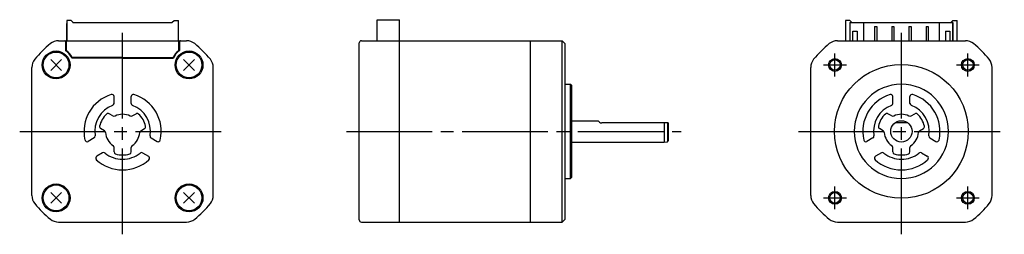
# Model space of a CAD drawing. Extents: x -206 to 24, y -24 to 26.
import ezdxf

# ---------------------------------------------------------------- set-up
doc = ezdxf.new("R2010")
doc.units = 0
doc.header["$MEASUREMENT"] = 0
doc.header["$PDSIZE"] = -0.5
doc.linetypes.add('CENTER', pattern=[27, 20, -2, 3, -2])
doc.layers.get('0').update_dxf_attribs({"linetype": 'CONTINUOUS'})

# ---------------------------------------------------------------- blocks, each defined once
blk = doc.blocks.new('A$C3394742F')
for p, q in [((-194.63, 25.9), (-194.63, 21.15)), ((-193.63, 25.9), (-194.63, 25.9)), ((-193.23, 25.5), (-193.63, 25.9)), ((-193.23, 25.4), (-193.23, 25.5)), ((-193.23, 25.4), (-170.03, 25.4)), ((-190.43, 25.4), (-172.83, 25.4)), ((-172.83, 25.4), (-170.03, 25.4)), ((-170.03, 25.5), (-169.63, 25.9)), ((-170.03, 25.4), (-170.03, 25.5)), ((-169.63, 25.9), (-168.63, 25.9)), ((-168.63, 21.15), (-168.63, 25.9)), ((-122.23, 21.15), (-122.23, 26.05)), ((-122.23, 26.05), (-117.03, 26.05)), ((-117.03, 21.15), (-117.03, 26.05)), ((-13, 25.9), (-13, 21.15)), ((-12, 25.9), (-13, 25.9)), ((-11.6, 25.5), (-12, 25.9)), ((-12, 25.4), (-11.6, 25.4)), ((-12, 25.4), (-12, 21.15)), ((-11.95, 21.15), (-11.95, 25.4)), ((-11.95, 25.4), (-8.8, 25.4)), ((-11.6, 25.4), (-11.6, 25.5)), ((-8.8, 25.4), (-8.8, 21.15)), ((-8.8, 25.4), (8.8, 25.4)), ((8.8, 25.4), (8.8, 21.15)), ((8.8, 25.4), (11.95, 25.4)), ((11.6, 25.5), (12, 25.9)), ((11.6, 25.4), (11.6, 25.5)), ((12, 25.4), (11.6, 25.4)), ((11.95, 25.4), (11.95, 21.15)), ((12, 25.9), (13, 25.9)), ((12, 25.4), (12, 21.15)), ((13, 21.15), (13, 25.9)), ((-194.63, 21.15), (-194.63, 25.2)), ((-168.63, 21.15), (-168.63, 25.2)), ((-11.95, 23.6), (-12, 23.6)), ((-11.3, 23.4), (-10.3, 23.4)), ((-11.3, 21.15), (-11.3, 23.4)), ((-10.3, 23.4), (-10.3, 21.15)), ((-6.25, 24.45), (-6.25, 21.15)), ((-6.25, 24.45), (-5.75, 24.45)), ((-5.75, 24.45), (-5.75, 21.15)), ((-2.25, 24.45), (-2.25, 21.15)), ((-2.25, 24.45), (-1.75, 24.45)), ((-1.75, 24.45), (-1.75, 21.15)), ((1.75, 24.45), (2.25, 24.45)), ((1.75, 24.45), (1.75, 21.15)), ((2.25, 24.45), (2.25, 21.15)), ((5.75, 24.45), (6.25, 24.45)), ((5.75, 24.45), (5.75, 21.15)), ((6.25, 24.45), (6.25, 21.15)), ((10.3, 23.4), (11.3, 23.4)), ((10.3, 23.4), (10.3, 21.15)), ((11.3, 23.4), (11.3, 21.15)), ((11.95, 23.6), (12, 23.6)), ((-196.56, 21.15), (-166.7, 21.15)), ((-194.93, 20.95), (-194.93, 18.84)), ((-194.75, 18.94), (-194.75, 20.95)), ((-168.5, 18.94), (-168.5, 20.95)), ((-168.33, 20.95), (-168.33, 18.84)), ((-125.93, 21.15), (-117.03, 21.15)), ((-117.03, -21.15), (-117.03, 21.15)), ((-117.03, 21.15), (-86.53, 21.15)), ((-86.53, -21.15), (-86.53, 21.15)), ((-86.53, 21.15), (-79.08, 21.15)), ((-79.08, -21.15), (-79.08, 21.15)), ((-79.08, 21.15), (-78.38, 20.45)), ((-14.93, 21.15), (14.93, 21.15)), ((-126.43, -20.65), (-126.43, 20.65)), ((-78.38, -20.45), (-78.38, 20.45)), ((-78.38, -20.3), (-78.38, 20.3)), ((-198.4, 16.77), (-195.86, 14.23)), ((-198.4, 14.23), (-195.86, 16.77)), ((-181.63, 17.05), (-193.44, 17.05)), ((-181.63, 17.25), (-193.3, 17.25)), ((-181.63, 17.25), (-169.96, 17.25)), ((-181.63, 17.05), (-169.82, 17.05)), ((-167.4, 16.77), (-164.86, 14.23)), ((-167.4, 14.23), (-164.86, 16.77)), ((-202.78, -14.93), (-202.78, 14.93)), ((-160.48, -14.93), (-160.48, 14.93)), ((-21.15, -14.93), (-21.15, 14.93)), ((21.15, -14.93), (21.15, 14.93)), ((-78.38, 11), (-77.18, 11)), ((-77.18, -11), (-77.18, 11)), ((-77.18, 11), (-76.88, 10.7)), ((-76.88, -10.7), (-76.88, 10.7)), ((-183.63, 6.54), (-183.63, 8.12)), ((-179.63, 6.54), (-179.63, 8.12)), ((-2, 6.54), (-2, 8.12)), ((2, 6.54), (2, 8.12)), ((-183.87, 3.6), (-184.76, 4.12)), ((-179.39, 3.6), (-178.5, 4.12)), ((-76.88, 2.5), (-70.74, 2.5)), ((-2.24, 3.6), (-3.13, 4.12)), ((2.24, 3.6), (3.13, 4.12)), ((-185.87, 0.14), (-186.76, 0.65)), ((-177.39, 0.14), (-176.5, 0.65)), ((-54.38, 2), (-69.88, 2)), ((-55.33, 2), (-55.33, -2.5)), ((-54.58, 2), (-54.58, -2.4)), ((-54.38, 2), (-54.38, -2.2)), ((-4.24, 0.14), (-5.13, 0.65)), ((1.5, 2), (-1.5, 2)), ((4.24, 0.14), (5.13, 0.65)), ((-188.29, -1.54), (-189.66, -2.33)), ((-174.97, -1.54), (-173.59, -2.33)), ((-54.58, -2.4), (-54.38, -2.2)), ((-6.66, -1.54), (-8.04, -2.33)), ((6.66, -1.54), (8.04, -2.33)), ((-183.63, -4.77), (-183.63, -3.74)), ((-179.63, -4.77), (-179.63, -3.74)), ((-76.88, -2.5), (-55.33, -2.5)), ((-55.33, -2.5), (-54.58, -2.4)), ((-2, -4.77), (-2, -3.74)), ((2, -4.77), (2, -3.74)), ((-186.29, -5), (-187.66, -5.79)), ((-176.97, -5), (-175.59, -5.79)), ((-4.66, -5), (-6.04, -5.79)), ((4.66, -5), (6.04, -5.79)), ((-78.33, -11), (-77.18, -11)), ((-77.18, -11), (-76.88, -10.7)), ((-198.4, -14.23), (-195.86, -16.77)), ((-198.4, -16.77), (-195.86, -14.23)), ((-167.4, -14.23), (-164.86, -16.77)), ((-167.4, -16.77), (-164.86, -14.23)), ((-79.08, -21.15), (-78.38, -20.45)), ((-196.56, -21.15), (-166.7, -21.15)), ((-125.93, -21.15), (-117.03, -21.15)), ((-117.03, -21.15), (-86.53, -21.15)), ((-86.53, -21.15), (-79.08, -21.15)), ((-14.93, -21.15), (14.93, -21.15))]:
    blk.add_line(p, q)
at = {"linetype": 'CENTER'}
for p, q in [((-181.63, -24), (-181.63, 24)), ((0, -24), (0, 24)), ((-15.5, 12.84), (-15.5, 18.16)), ((15.5, 12.84), (15.5, 18.16)), ((-18.16, 15.5), (-12.84, 15.5)), ((12.84, 15.5), (18.16, 15.5)), ((-205.63, 0), (-157.63, 0)), ((-129.43, 0), (-51.38, 0)), ((-24, 0), (24, 0)), ((-15.5, -18.16), (-15.5, -12.84)), ((15.5, -18.16), (15.5, -12.84)), ((-18.16, -15.5), (-12.84, -15.5)), ((12.84, -15.5), (18.16, -15.5))]:
    blk.add_line(p, q, dxfattribs=at)
for centre, radius in [((-197.13, 15.5), 3.25), ((-197.13, 15.5), 3), ((-166.13, 15.5), 3.25), ((-166.13, 15.5), 3), ((-15.5, 15.5), 1.5), ((-15.5, 15.5), 1.23), ((15.5, 15.5), 1.5), ((15.5, 15.5), 1.23), ((0, 0), 15.6), ((-197.13, -15.5), 3.25), ((-197.13, -15.5), 3), ((-166.13, -15.5), 3.25), ((-166.13, -15.5), 3), ((-15.5, -15.5), 1.5), ((-15.5, -15.5), 1.23), ((15.5, -15.5), 1.5), ((15.5, -15.5), 1.23)]:
    blk.add_circle(centre, radius)
at = {"ltscale": 0.777664}
blk.add_circle((0, 0), 2.5, dxfattribs=at)
for centre, radius, start, end in [((-196.56, 18.15), 3, 90, 129.4355), ((-195.13, 20.95), 0.2, 0, 90), ((-194.55, 20.95), 0.2, 90, 180), ((-168.7, 20.95), 0.2, 0, 90), ((-168.13, 20.95), 0.2, 90, 180), ((-166.7, 18.15), 3, 50.5645, 90), ((-125.93, 20.65), 0.5, 90, 180), ((-14.93, 18.15), 3, 90, 129.4355), ((14.93, 18.15), 3, 50.5645, 90), ((-181.63, 0), 26.5, 129.4355, 140.5645), ((-197.13, 15.5), 4, 22.799, 56.633), ((-194.55, 18.94), 0.2, 180, 233.2133), ((-197.13, 15.5), 4.1, 26.9677, 53.2133), ((-166.13, 15.5), 4, 123.367, 157.201), ((-166.13, 15.5), 4.1, 126.7867, 153.0323), ((-168.7, 18.94), 0.2, 306.7867, 0), ((-181.63, 0), 26.5, 39.4355, 50.5645), ((0, 0), 26.5, 129.4355, 140.5645), ((0, 0), 26.5, 39.4355, 50.5645), ((-199.78, 14.93), 3, 140.5645, 180), ((-193.3, 17.45), 0.2, 206.9677, 270), ((-169.96, 17.45), 0.2, 270, 333.0323), ((-163.48, 14.93), 3, 0, 39.4355), ((-18.15, 14.93), 3, 140.5645, 180), ((18.15, 14.93), 3, 0, 39.4355), ((0, 0), 11, 90, 270), ((0, 0), 11, 270, 90), ((-181.63, 0), 9, 107.1047, 192.8955), ((-184.13, 8.12), 0.5, 0.0001, 107.1047), ((-179.13, 8.12), 0.5, 72.8953, 179.9999), ((-181.63, 0), 9, 347.1045, 72.8953), ((0, 0), 9, 107.1047, 192.8955), ((-2.5, 8.12), 0.5, 0.0001, 107.1047), ((2.5, 8.12), 0.5, 72.8953, 179.9999), ((0, 0), 9, 347.1045, 72.8953), ((-181.63, 0), 6.5, 110.9249, 189.0752), ((-184.13, 6.54), 0.5, 290.9249, 0.0001), ((-179.13, 6.54), 0.5, 179.9999, 249.0751), ((-181.63, 0), 6.5, 350.9248, 69.0751), ((0, 0), 6.5, 110.9249, 189.0752), ((-2.5, 6.54), 0.5, 290.9249, 0.0001), ((2.5, 6.54), 0.5, 179.9999, 249.0751), ((0, 0), 6.5, 350.9248, 69.0751), ((-181.63, 0), 5.5, 132.5475, 167.4627), ((-185.01, 3.68), 0.5, 60.0009, 132.5475), ((-183.62, 4.04), 0.5, 240.0009, 296.2572), ((-181.63, 0), 4, 90, 116.2572), ((-181.63, 0), 4, 63.7428, 90), ((-179.64, 4.04), 0.5, 243.7428, 299.9991), ((-178.25, 3.68), 0.5, 47.4525, 119.9991), ((-181.63, 0), 5.5, 12.5373, 47.4525), ((-69.88, 3), 1, 210.431, 270), ((0, 0), 5.5, 132.5475, 167.4627), ((-3.38, 3.68), 0.5, 60.0009, 132.5475), ((-1.99, 4.04), 0.5, 240.0009, 296.2572), ((0, 0), 4, 90, 116.2572), ((0, 0), 4, 63.7428, 90), ((1.99, 4.04), 0.5, 243.7428, 299.9991), ((3.38, 3.68), 0.5, 47.4525, 119.9991), ((0, 0), 5.5, 12.5373, 47.4525), ((-186.51, 1.09), 0.5, 167.4625, 240.0013), ((-186.12, -0.29), 0.5, 3.7552, 60.0013), ((-177.14, -0.29), 0.5, 119.9987, 176.2448), ((-176.75, 1.09), 0.5, 299.9987, 12.5375), ((-4.88, 1.09), 0.5, 167.4625, 240.0013), ((-4.49, -0.29), 0.5, 3.7552, 60.0013), ((4.49, -0.29), 0.5, 119.9987, 176.2448), ((4.88, 1.09), 0.5, 299.9987, 12.5375), ((-189.91, -1.9), 0.5, 192.8955, 300.0001), ((-188.54, -1.1), 0.5, 300.0001, 9.0752), ((-181.63, 0), 4, 183.7552, 236.251), ((-181.63, 0), 4, 303.749, 356.2448), ((-174.72, -1.1), 0.5, 170.9248, 239.9999), ((-173.34, -1.9), 0.5, 239.9999, 347.1045), ((-8.29, -1.9), 0.5, 192.8955, 300.0001), ((-6.91, -1.1), 0.5, 300.0001, 9.0752), ((0, 0), 4, 183.7552, 236.251), ((0, 0), 4, 303.749, 356.2448), ((6.91, -1.1), 0.5, 170.9248, 239.9999), ((8.29, -1.9), 0.5, 239.9999, 347.1045), ((-184.13, -3.74), 0.5, 0, 56.251), ((-179.13, -3.74), 0.5, 123.749, 180), ((-2.5, -3.74), 0.5, 0, 56.251), ((2.5, -3.74), 0.5, 123.749, 180), ((-187.41, -6.23), 0.5, 120, 227.1047), ((-181.63, 0), 9, 227.1047, 270), ((-186.04, -5.43), 0.5, 50.9248, 120), ((-181.63, 0), 6.5, 230.9251, 270), ((-183.13, -4.77), 0.5, 180, 252.5424), ((-181.63, 0), 5.5, 252.5424, 270), ((-181.63, 0), 6.5, 270, 309.0749), ((-181.63, 0), 5.5, 270, 287.4576), ((-181.63, 0), 9, 270, 312.8953), ((-180.13, -4.77), 0.5, 287.4576, 0), ((-177.22, -5.43), 0.5, 60, 129.0752), ((-175.84, -6.23), 0.5, 312.8953, 60), ((-5.79, -6.23), 0.5, 120, 227.1047), ((0, 0), 9, 227.1047, 270), ((-4.41, -5.43), 0.5, 50.9248, 120), ((0, 0), 6.5, 230.9251, 270), ((-1.5, -4.77), 0.5, 180, 252.5424), ((0, 0), 5.5, 252.5424, 270), ((0, 0), 6.5, 270, 309.0749), ((0, 0), 5.5, 270, 287.4576), ((0, 0), 9, 270, 312.8953), ((1.5, -4.77), 0.5, 287.4576, 0), ((4.41, -5.43), 0.5, 60, 129.0752), ((5.79, -6.23), 0.5, 312.8953, 60), ((-199.78, -14.93), 3, 180, 219.4355), ((-163.48, -14.93), 3, 320.5645, 0), ((-18.15, -14.93), 3, 180, 219.4355), ((18.15, -14.93), 3, 320.5645, 0), ((-181.63, 0), 26.5, 219.4355, 230.5645), ((-181.63, 0), 26.5, 309.4355, 320.5645), ((0, 0), 26.5, 219.4355, 230.5645), ((0, 0), 26.5, 309.4355, 320.5645), ((-196.56, -18.15), 3, 230.5645, 270), ((-166.7, -18.15), 3, 270, 309.4355), ((-125.93, -20.65), 0.5, 180, 270), ((-14.93, -18.15), 3, 230.5645, 270), ((14.93, -18.15), 3, 270, 309.4355)]:
    blk.add_arc(centre, radius, start, end)
for p in [(-197.13, 15.5), (-166.13, 15.5), (-15.5, 15.5), (15.5, 15.5), (-197.13, -15.5), (-166.13, -15.5), (-15.5, -15.5), (15.5, -15.5)]:
    blk.add_point(p)

msp = doc.modelspace()

# ---------------------------------------------------------------- block references
msp.add_blockref('A$C3394742F', (0, 0))

doc.saveas('drawing.dxf')
